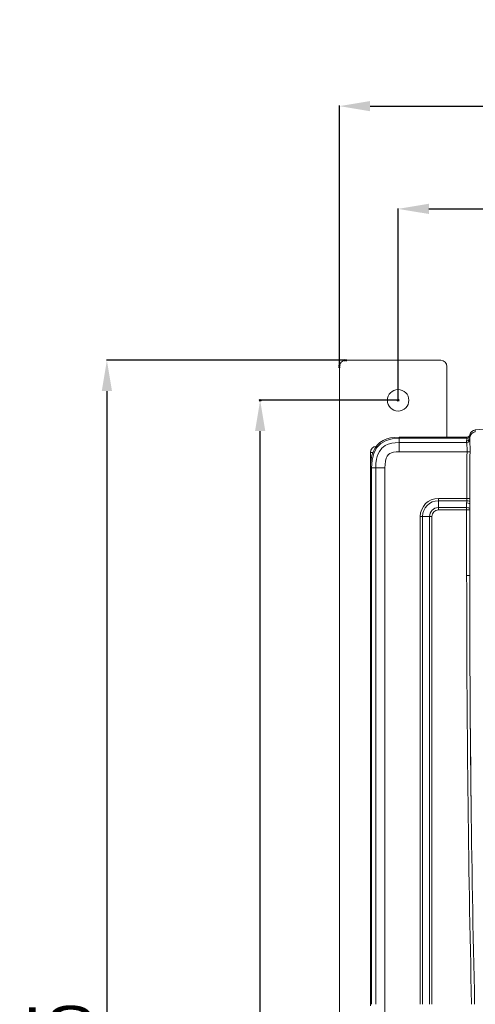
# Model space of a CAD drawing. Header units: millimetres. Extents: x -473 to 23648, y -382 to 1866.
# Tile 245 of 256: x 11826 to 11974, y 505 to 825. Entities that reach past the tile are written whole.
import ezdxf

# ---------------------------------------------------------------- set-up
doc = ezdxf.new("R2010")
doc.units = ezdxf.units.MM
doc.header["$LTSCALE"] = 80
doc.header["$PDMODE"] = 3
doc.header["$PDSIZE"] = 0.3
doc.layers.get('0').update_dxf_attribs({"linetype": 'CONTINUOUS'})
doc.styles.get("Standard").update_dxf_attribs({"font": 'technic_.ttf', "width": 0.7})
doc.dimstyles.get("Standard").update_dxf_attribs({"dimtxt": 3, "dimasz": 3, "dimexe": 0.18, "dimexo": 0.0625, "dimgap": 0.09, "dimtad": 1, "dimdsep": 46, "dimtxsty": 'Standard', "dimcen": 0.09, "dimadec": 0, "dimazin": 0, "dimtol": 1, "dimtp": 0.01, "dimtm": 0.01, "dimtfac": 1, "dimtofl": 0, "dimtmove": 0, "dimatfit": 3, "dimfxl": 1, "dimtolj": 1, "dimarcsym": 0})

# ---------------------------------------------------------------- blocks, each defined once
blk = doc.blocks.new('*D97')
at = {"color": 0, "lineweight": -2, "transparency": 16777216}
for p, q in [((11932.14, 714.38), (11854.41, 714.38)), ((11854.59, 704.38), (11854.59, 279.38)), ((11932.14, 269.38), (11854.41, 269.38))]:
    blk.add_line(p, q, dxfattribs=at)
at = {"color": 0, "lineweight": 0, "transparency": 16777216}
for p in [(11932.2, 714.38), (11854.59, 269.38), (11932.2, 269.38)]:
    blk.add_point(p, dxfattribs=at)
for points in [[(11852.92, 704.38), (11856.25, 704.38), (11854.59, 714.38)], [(11852.92, 279.38), (11856.25, 279.38), (11854.59, 269.38)]]:
    blk.add_solid(points, dxfattribs=at)
at = {"color": 0, "lineweight": 0, "transparency": 16777216, "insert": (11839.35, 491.88), "char_height": 20, "attachment_point": 5, "rotation": 90}
blk.add_mtext('\\A1;445', dxfattribs=at)
blk = doc.blocks.new('*D98')
at = {"color": 0, "lineweight": -2, "transparency": 16777216}
for p, q in [((11949.24, 701.38), (11904.25, 701.38)), ((11904.43, 285.38), (11904.43, 691.38)), ((11949.24, 275.38), (11904.25, 275.38))]:
    blk.add_line(p, q, dxfattribs=at)
at = {"color": 0, "lineweight": 0, "transparency": 16777216}
for p in [(11904.43, 701.38), (11949.3, 701.38), (11949.3, 275.38)]:
    blk.add_point(p, dxfattribs=at)
for points in [[(11902.77, 691.38), (11906.1, 691.38), (11904.43, 701.38)], [(11902.77, 285.38), (11906.1, 285.38), (11904.43, 275.38)]]:
    blk.add_solid(points, dxfattribs=at)
at = {"color": 0, "lineweight": 0, "transparency": 16777216, "insert": (11889.26, 488.38), "char_height": 20, "attachment_point": 5, "rotation": 90}
blk.add_mtext('\\A1;426', dxfattribs=at)
blk = doc.blocks.new('*D101')
at = {"color": 0, "lineweight": -2, "transparency": 16777216}
for p, q in [((11949.3, 701.44), (11949.3, 763.82)), ((11959.3, 763.64), (12176.3, 763.64)), ((12186.3, 701.44), (12186.3, 763.82))]:
    blk.add_line(p, q, dxfattribs=at)
at = {"color": 0, "lineweight": 0, "transparency": 16777216}
for p in [(12186.3, 763.64), (11949.3, 701.38), (12186.3, 701.38)]:
    blk.add_point(p, dxfattribs=at)
for points in [[(11959.3, 765.31), (11959.3, 761.98), (11949.3, 763.64)], [(12176.3, 765.31), (12176.3, 761.98), (12186.3, 763.64)]]:
    blk.add_solid(points, dxfattribs=at)
at = {"color": 0, "lineweight": 0, "transparency": 16777216, "insert": (12067.8, 779.1), "char_height": 20, "attachment_point": 5}
blk.add_mtext('\\A1;237', dxfattribs=at)
blk = doc.blocks.new('*D102')
at = {"color": 0, "lineweight": -2, "transparency": 16777216}
for p, q in [((11930.2, 712.44), (11930.2, 797.25)), ((11940.2, 797.07), (12195.4, 797.07)), ((12205.4, 712.44), (12205.4, 797.25))]:
    blk.add_line(p, q, dxfattribs=at)
at = {"color": 0, "lineweight": 0, "transparency": 16777216}
for p in [(12205.4, 797.07), (11930.2, 712.38), (12205.4, 712.38)]:
    blk.add_point(p, dxfattribs=at)
for points in [[(11940.2, 798.73), (11940.2, 795.4), (11930.2, 797.07)], [(12195.4, 798.73), (12195.4, 795.4), (12205.4, 797.07)]]:
    blk.add_solid(points, dxfattribs=at)
at = {"color": 0, "lineweight": 0, "transparency": 16777216, "insert": (12067.8, 812.07), "char_height": 20, "attachment_point": 5}
blk.add_mtext('\\A1;\\Ftxt.shx,gbcbig.shx;275', dxfattribs=at)

msp = doc.modelspace()

# ---------------------------------------------------------------- linework, layer by layer
at = {"linetype": 'Continuous', "lineweight": 0}
for p, q in [((11963.198, 714.381), (11932.198, 714.381)), ((11930.198, 271.381), (11930.198, 712.381)), ((11965.198, 712.381), (11965.198, 689.381)), ((11949.598, 684.652), (11949.598, 689.381)), ((11949.598, 689.381), (11971.664, 689.381)), ((11971.664, 689.005), (11949.598, 689.005)), ((11971.664, 689.381), (11971.995, 689.438)), ((11971.664, 689.381), (11971.664, 689.005)), ((11972.102, 689.106), (11971.664, 689.005)), ((11971.995, 689.438), (11972.292, 689.603)), ((11972.452, 689.388), (11972.102, 689.106)), ((11972.642, 689.795), (11972.452, 689.388)), ((11972.464, 688.64), (11972.598, 689.138)), ((11972.609, 689.47), (11972.598, 689.138)), ((11972.598, 689.138), (11972.598, 688.547)), ((11972.642, 689.795), (11972.609, 689.47)), ((11972.642, 690.173), (11972.867, 690.757)), ((11972.642, 690.173), (11972.642, 689.795)), ((11973.796, 691.588), (11974.407, 691.747)), ((11974.407, 691.747), (11974.407, 691.095)), ((11949.598, 687.639), (11971.598, 687.639)), ((11971.598, 688.142), (11971.598, 687.573)), ((11972.522, 688.253), (11972.598, 688.634)), ((11972.598, 688.634), (11972.599, 688.292)), ((11940.298, 679.381), (11940.298, 684.381)), ((11940.298, 684.381), (11941.1, 684.381)), ((11949.598, 684.652), (11971.753, 684.653)), ((11971.753, 684.652), (11972.701, 684.608)), ((11940.298, 679.381), (11940.298, 504.381)), ((11940.298, 679.381), (11945.027, 679.381)), ((11940.674, 679.381), (11940.674, 504.881)), ((11942.04, 504.881), (11942.04, 679.382)), ((11945.027, 296.101), (11945.027, 679.381)), ((11962.398, 669.474), (11972.61, 669.474)), ((11962.398, 665.688), (11962.398, 669.474)), ((11962.398, 668.701), (11971.604, 668.702)), ((11962.398, 666.461), (11971.598, 666.461)), ((11971.598, 667.983), (11971.598, 644.381)), ((11972.598, 667.725), (11972.598, 644.381)), ((11956.505, 504.881), (11956.505, 663.581)), ((11956.505, 663.581), (11960.291, 663.581)), ((11957.278, 504.881), (11957.278, 663.581)), ((11959.518, 504.881), (11959.518, 663.581)), ((11960.291, 504.881), (11960.291, 663.581)), ((11962.398, 665.688), (11972.598, 665.688)), ((11972.598, 664.381), (11972.598, 644.381)), ((11971.598, 644.381), (11972.598, 644.381))]:
    msp.add_line(p, q, dxfattribs=at)
for points in [[(12036.626, 695.71), (12005.485, 694.223), (11974.407, 691.747)], [(11949.598, 689.381), (11948.19, 689.32), (11946.863, 689.126), (11945.612, 688.785), (11944.451, 688.281), (11943.397, 687.593), (11942.486, 686.729), (11941.744, 685.711), (11941.181, 684.595), (11940.78, 683.415), (11940.508, 682.167), (11940.35, 680.832), (11940.298, 679.381)], [(11949.598, 689.005), (11947.382, 688.839), (11945.397, 688.304), (11943.677, 687.334), (11942.296, 685.873), (11941.367, 684.032), (11940.841, 681.861), (11940.674, 679.381)], [(11971.664, 689.005), (11971.614, 688.578), (11971.598, 688.142)], [(11972.292, 689.603), (11972.517, 689.86), (11972.642, 690.173)], [(11974.407, 691.095), (11973.702, 690.892), (11973.118, 690.449), (11972.732, 689.825), (11972.598, 689.104)], [(11972.867, 690.757), (11973.266, 691.247), (11973.796, 691.588)], [(11942.04, 679.382), (11942.095, 680.783), (11942.282, 682.179), (11942.633, 683.511), (11943.202, 684.755), (11944.047, 685.848), (11945.05, 686.619), (11946.104, 687.111), (11947.215, 687.418), (11948.375, 687.586), (11949.598, 687.639)], [(11971.598, 688.142), (11972.098, 688.276), (11972.464, 688.64)], [(11971.598, 687.573), (11972.098, 687.704), (11972.464, 688.06), (11972.598, 688.547)], [(11971.598, 687.639), (11971.981, 687.715), (11972.305, 687.93), (11972.522, 688.253)], [(11971.598, 687.573), (11971.599, 687.399), (11971.606, 687.162), (11971.63, 686.859), (11971.675, 686.465), (11971.73, 685.966), (11971.767, 685.36), (11971.753, 684.653)], [(11972.599, 688.292), (11972.603, 687.952), (11972.619, 687.528), (11972.649, 686.995), (11972.686, 686.332), (11972.711, 685.535), (11972.701, 684.608)], [(11945.027, 679.381), (11945.072, 680.537), (11945.215, 681.616), (11945.454, 682.529), (11945.774, 683.238), (11946.147, 683.724), (11946.573, 684.05), (11947.116, 684.301), (11947.813, 684.492), (11948.645, 684.611), (11949.598, 684.652)], [(11971.753, 684.653), (11971.702, 683.198), (11971.671, 681.63), (11971.651, 679.941), (11971.638, 678.126), (11971.629, 676.18), (11971.623, 674.096), (11971.619, 671.864), (11971.617, 669.474)], [(11972.701, 684.608), (11972.667, 683.174), (11972.647, 681.616), (11972.633, 679.932), (11972.624, 678.12), (11972.618, 676.177), (11972.615, 674.094), (11972.612, 671.863), (11972.61, 669.474)], [(11971.617, 669.474), (11971.612, 669.084), (11971.604, 668.702)], [(11972.61, 669.474), (11972.608, 668.953), (11972.602, 668.443)], [(11971.604, 668.702), (11971.599, 668.343), (11971.598, 667.983)], [(11971.598, 667.983), (11972.098, 667.948), (11972.464, 667.854), (11972.598, 667.725)], [(11971.598, 666.461), (11971.981, 666.442), (11972.305, 666.386), (11972.522, 666.302), (11972.598, 666.204)], [(11971.604, 668.701), (11972.086, 668.662), (11972.448, 668.568), (11972.602, 668.443)], [(11972.602, 668.443), (11972.599, 668.085), (11972.598, 667.725)]]:
    msp.add_lwpolyline(points, dxfattribs=at)
msp.add_circle((11949.298, 701.381), 3.5, dxfattribs=at)
for centre, radius, start, end in [((11932.198, 712.381), 2, 90, 180), ((11963.198, 712.381), 2, 0, 90), ((11942.298, 684.381), 2, 92.79331, 180), ((11962.398, 663.581), 5.893, 90, 180), ((11962.398, 663.581), 5.12, 90, 180), ((11962.398, 663.581), 2.88, 90, 180), ((11962.398, 663.581), 2.107, 90, 180), ((18060.231, 644.381), 6088.633, 180, 181.3128498), ((18060.231, 644.381), 6087.633, 180, 180.7294745), ((18060.231, 644.381), 6087.633, 180, 181.3130655)]:
    msp.add_arc(centre, radius, start, end, dxfattribs=at)

# ---------------------------------------------------------------- dimensions: what is measured, and where the dimension line sits
at = {"color": 3, "lineweight": 0}
dim = msp.add_linear_dim(base=(12205.398, 797.066), p1=(11930.198, 712.381), p2=(12205.398, 712.381), text='\\Ftxt.shx,gbcbig.shx;275', dimstyle='Standard', override={"dimtxt": 20, "dimasz": 10, "dimgap": 5, "dimtol": 0}, dxfattribs=at)
dim.commit()
dim.dimension.update_dxf_attribs({"geometry": '*D102', "text_midpoint": (12067.798, 812.066)})
dim = msp.add_linear_dim(base=(12186.298, 763.644), p1=(11949.298, 701.381), p2=(12186.298, 701.381), dimstyle='Standard', override={"dimtxt": 20, "dimasz": 10, "dimgap": 5, "dimtol": 0}, dxfattribs=at)
dim.commit()
dim.dimension.update_dxf_attribs({"geometry": '*D101', "text_midpoint": (12067.798, 779.097)})
for base, p1, p2, override, picture, middle in [((11854.586, 269.381), (11932.198, 714.381), (11932.198, 269.381), {"dimtxt": 20, "dimasz": 10, "dimgap": 5, "dimtol": 0, "dimlim": 0}, '*D97', (11839.352, 491.881)), ((11904.435, 701.381), (11949.298, 275.381), (11949.298, 701.381), {"dimtxt": 20, "dimasz": 10, "dimgap": 5, "dimtol": 0}, '*D98', (11889.259, 488.381))]:
    dim = msp.add_linear_dim(base=base, p1=p1, p2=p2, angle=90, dimstyle='Standard', override=override, dxfattribs=at)
    dim.commit()
    dim.dimension.update_dxf_attribs({"geometry": picture, "text_midpoint": middle})

doc.saveas('drawing.dxf')
